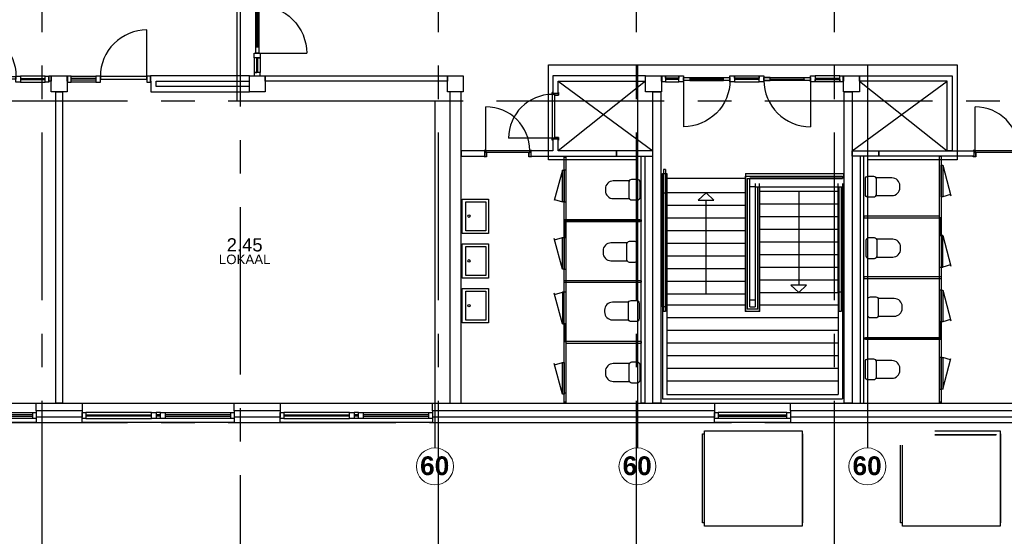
# Model space of a CAD drawing. Header units: millimetres. Extents: x -5940 to 121280, y -35718 to 26615.
# Tile 13 of 23: x 52072 to 70712, y -2155 to 7636. Entities that reach past the tile are written whole.
import ezdxf

# ---------------------------------------------------------------- set-up
doc = ezdxf.new("R2010")
doc.units = ezdxf.units.MM
doc.header["$LTSCALE"] = 100
doc.linetypes.add('CENTER', pattern=[50.8, 31.75, -6.35, 6.35, -6.35])
for name, color, linetype in [('AL21----_BUITENWAND', 3, 'Continuous'), ('AL22----_BINNENWAND', 2, 'Continuous'), ('AL22----_BRANDSCHEIDING', 1, 'Continuous'), ('AL24----_TRAPPEN', 1, 'Continuous'), ('AL28----_CONSTRUCTIES', 4, 'Continuous'), ('AL31----_BUITENKOZIJN', 1, 'Continuous'), ('AL32----_BINNENKOZIJN', 1, 'Continuous'), ('AL33----_VLOEROPENINGEN', 2, 'Continuous'), ('AL37----_DAKOPENINGEN', 8, 'Continuous'), ('AL74----_SANITAIR', 1, 'Continuous'), ('BL$7----_STRAMIEN', 8, 'Continuous'), ('BL$8----_RUIMTEBENAMING', 2, 'Continuous'), ('BL$8----_RUIMTENUMMER', 2, 'Continuous')]:
    doc.layers.add(name, color=color, linetype=linetype)
doc.styles.add('Arial_B', font='arialbd.ttf', dxfattribs={"height": 355.164671})
doc.styles.get("Standard").update_dxf_attribs({"font": 'arial.ttf'})

# ---------------------------------------------------------------- blocks, each defined once
blk = doc.blocks.new('Kozijn 1')
at = {"layer": 'AL31----_BUITENKOZIJN'}
for points in [[(0, 2880), (114, 2880), (114, 2813), (0, 2813)], [(0, 1570), (114, 1570), (114, 1482), (0, 1482)], [(0, 1399), (114, 1399), (114, 1311), (0, 1311)], [(0, 67), (114, 67), (114, 0), (0, 0)]]:
    blk.add_lwpolyline(points, close=True, dxfattribs=at)
for points in [[(0, 1570), (0, 2813)], [(45, 2813), (45, 1570)], [(69, 1570), (69, 2813)], [(114, 2813), (114, 1570)], [(0, 1482), (0, 1399)], [(0, 1311), (0, 67)], [(45, 1482), (45, 1399)], [(45, 67), (45, 1311)], [(69, 1482), (69, 1399)], [(69, 1311), (69, 67)], [(114, 1482), (114, 1399)], [(114, 67), (114, 1311)]]:
    blk.add_lwpolyline(points, dxfattribs=at)
blk = doc.blocks.new('Buitenkozijn 3')
at = {"layer": 'AL31----_BUITENKOZIJN'}
for points in [[(259432, -2538), (259499, -2538), (259499, -2652), (259432, -2652)], [(260802, -2538), (260869, -2538), (260869, -2652), (260802, -2652)]]:
    blk.add_lwpolyline(points, close=True, dxfattribs=at)
for points in [[(260802, -2538), (259499, -2538)], [(259499, -2583), (260802, -2583)], [(259499, -2607), (260802, -2607)], [(260802, -2652), (259499, -2652)]]:
    blk.add_lwpolyline(points, dxfattribs=at)
blk = doc.blocks.new('Binnenkozijn 2')
at = {"layer": 'AL32----_BINNENKOZIJN'}
for points in [[(67, 114), (67, 991)], [(1502, 114), (1035, 114)], [(1035, 69), (1502, 69)], [(1502, 45), (1035, 45)], [(1035, 0), (1502, 0)]]:
    blk.add_lwpolyline(points, dxfattribs=at)
blk.add_lwpolyline([(67, 991, -0.414214), (947, 111)], format="xyb", dxfattribs=at)
for points in [[(0, 114), (67, 114), (67, 0), (0, 0)], [(67, 111), (947, 111), (947, 57), (67, 57)], [(947, 114), (1035, 114), (1035, 0), (947, 0)], [(1502, 114), (1569, 114), (1569, 0), (1502, 0)]]:
    blk.add_lwpolyline(points, close=True, dxfattribs=at)
blk = doc.blocks.new('Binnenkozijn 5')
at = {"layer": 'AL32----_BINNENKOZIJN'}
for points in [[(-57, 2673), (57, 2673), (57, 2606), (-57, 2606)], [(-57, 2606), (-12, 2606), (-12, 2351), (-57, 2351)], [(12, 2606), (57, 2606), (57, 2351), (12, 2351)], [(57, 2351), (-57, 2351), (-57, 2263), (57, 2263)], [(-27, 2263), (27, 2263), (27, 429), (-27, 429)], [(-27, 2143), (27, 2143), (27, 2263), (-27, 2263)], [(12, 1457), (-12, 1457), (-12, 2143), (12, 2143)], [(-27, 1217), (27, 1217), (27, 1457), (-27, 1457)], [(-12, 549), (12, 549), (12, 1217), (-12, 1217)], [(-57, 429), (57, 429), (57, 341), (-57, 341)], [(-27, 549), (27, 549), (27, 429), (-27, 429)], [(-57, 67), (-12, 67), (-12, 341), (-57, 341)], [(12, 341), (57, 341), (57, 67), (12, 67)], [(57, 67), (-57, 67), (-57, 0), (57, 0)]]:
    blk.add_lwpolyline(points, close=True, dxfattribs=at)
for points in [[(-953, 2263), (-27, 2263)], [(-27, 1337), (27, 1336)], [(27, 429), (935, 429)]]:
    blk.add_lwpolyline(points, dxfattribs=at)
for points in [[(-27, 1337, -0.414214), (-953, 2263)], [(27, 1336, -0.4146), (935, 429)]]:
    blk.add_lwpolyline(points, format="xyb", dxfattribs=at)
blk = doc.blocks.new('Binnenkozijn 1a')
at = {"color": 0, "linetype": 'ByBlock', "lineweight": -2}
for p, q in [((303879, 1650), (303879, 2477)), ((303844, 1642), (303844, 1650)), ((303846, 1642), (303844, 1642)), ((303844, 1542), (303846, 1542)), ((303844, 1534), (303844, 1542)), ((303846, 1652), (303877, 1652)), ((303846, 1648), (303846, 1642)), ((303846, 1542), (303846, 1536)), ((303892, 1532), (303846, 1532)), ((303875, 1650), (303848, 1650)), ((303848, 1534), (303890, 1534)), ((303877, 1609), (303877, 1648)), ((303879, 1650), (303879, 1609)), ((303879, 1647), (304709, 1647)), ((304709, 1609), (303879, 1609)), ((303881, 1607), (303892, 1607)), ((303890, 1605), (303881, 1605)), ((303892, 1536), (303892, 1603)), ((303894, 1605), (303894, 1534)), ((304694, 1534), (304694, 1605)), ((304696, 1607), (304707, 1607)), ((304696, 1603), (304696, 1536)), ((304742, 1532), (304696, 1532)), ((304707, 1605), (304698, 1605)), ((304698, 1534), (304740, 1534)), ((304709, 1609), (304709, 1650)), ((304711, 1652), (304742, 1652)), ((304711, 1648), (304711, 1609)), ((304740, 1650), (304713, 1650)), ((304742, 1642), (304742, 1648)), ((304744, 1642), (304742, 1642)), ((304742, 1536), (304742, 1542)), ((304742, 1542), (304744, 1542)), ((304744, 1650), (304744, 1642)), ((304744, 1542), (304744, 1534))]:
    blk.add_line(p, q, dxfattribs=at)
at = {"color": 0, "linetype": 'ByBlock', "lineweight": -2, "flags": 128}
for points in [[(303844, 1650), (303844, 1651), (303844, 1651), (303845, 1652), (303845, 1652), (303845, 1652), (303846, 1652), (303846, 1652)], [(303846, 1532), (303846, 1532), (303845, 1533), (303845, 1533), (303845, 1533), (303844, 1534), (303844, 1534), (303844, 1534)], [(303848, 1650), (303848, 1650), (303847, 1650), (303847, 1650), (303847, 1650), (303846, 1649), (303846, 1649), (303846, 1648)], [(303846, 1536), (303846, 1536), (303846, 1536), (303847, 1535), (303847, 1535), (303847, 1535), (303848, 1534), (303848, 1534)], [(303875, 1650), (303876, 1650), (303876, 1650), (303876, 1650), (303877, 1650), (303877, 1649), (303877, 1649), (303877, 1648)], [(303877, 1652), (303878, 1652), (303878, 1652), (303878, 1652), (303879, 1652), (303879, 1651), (303879, 1651), (303879, 1650)], [(303881, 1605), (303880, 1606), (303879, 1606), (303879, 1606), (303878, 1607), (303878, 1608), (303877, 1609), (303877, 1609)], [(303879, 1609), (303879, 1609), (303879, 1609), (303880, 1608), (303880, 1608), (303880, 1608), (303881, 1607), (303881, 1607)], [(303892, 1603), (303892, 1604), (303892, 1604), (303892, 1605), (303891, 1605), (303891, 1605), (303891, 1605), (303890, 1605)], [(303890, 1534), (303891, 1534), (303891, 1535), (303891, 1535), (303892, 1535), (303892, 1536), (303892, 1536), (303892, 1536)], [(303892, 1607), (303893, 1607), (303893, 1607), (303893, 1607), (303894, 1607), (303894, 1606), (303894, 1606), (303894, 1605)], [(303894, 1534), (303894, 1534), (303894, 1534), (303894, 1533), (303893, 1533), (303893, 1533), (303893, 1532), (303892, 1532)], [(304694, 1605), (304694, 1606), (304694, 1606), (304695, 1607), (304695, 1607), (304695, 1607), (304696, 1607), (304696, 1607)], [(304696, 1532), (304696, 1532), (304695, 1533), (304695, 1533), (304695, 1533), (304694, 1534), (304694, 1534), (304694, 1534)], [(304698, 1605), (304698, 1605), (304697, 1605), (304697, 1605), (304697, 1605), (304696, 1604), (304696, 1604), (304696, 1603)], [(304696, 1536), (304696, 1536), (304696, 1536), (304697, 1535), (304697, 1535), (304697, 1535), (304698, 1534), (304698, 1534)], [(304707, 1607), (304708, 1607), (304708, 1608), (304708, 1608), (304709, 1608), (304709, 1609), (304709, 1609), (304709, 1609)], [(304711, 1609), (304711, 1609), (304711, 1608), (304710, 1607), (304710, 1606), (304709, 1606), (304708, 1606), (304707, 1605)], [(304709, 1650), (304709, 1651), (304709, 1651), (304710, 1652), (304710, 1652), (304710, 1652), (304711, 1652), (304711, 1652)], [(304711, 1648), (304711, 1649), (304711, 1649), (304712, 1650), (304712, 1650), (304712, 1650), (304713, 1650), (304713, 1650)], [(304742, 1648), (304742, 1649), (304742, 1649), (304742, 1650), (304741, 1650), (304741, 1650), (304741, 1650), (304740, 1650)], [(304740, 1534), (304741, 1534), (304741, 1535), (304741, 1535), (304742, 1535), (304742, 1536), (304742, 1536), (304742, 1536)], [(304742, 1652), (304743, 1652), (304743, 1652), (304743, 1652), (304744, 1652), (304744, 1651), (304744, 1651), (304744, 1650)], [(304744, 1534), (304744, 1534), (304744, 1534), (304744, 1533), (304743, 1533), (304743, 1533), (304743, 1532), (304742, 1532)]]:
    blk.add_lwpolyline(points, dxfattribs=at)
at = {"color": 0, "linetype": 'ByBlock', "lineweight": -2}
blk.add_arc((303879, 1647), 830, 0, 90, dxfattribs=at)
blk = doc.blocks.new('Binnenkozijn 4')
at = {"layer": 'AL32----_BINNENKOZIJN'}
for points in [[(0, 114), (67, 114), (67, 0), (0, 0)], [(322, 69), (67, 69), (67, 114), (322, 114)], [(67, 0), (322, 0), (322, 45), (67, 45)], [(322, 114), (410, 114), (410, 0), (322, 0)], [(410, 84), (530, 84), (530, 30), (410, 30)], [(530, 84), (1170, 84), (1170, 69), (530, 69)], [(1170, 45), (530, 45), (530, 30), (1170, 30)], [(1170, 84), (1290, 84), (1290, 30), (1170, 30)], [(1290, 114), (1378, 114), (1378, 0), (1290, 0)], [(1378, 114), (1845, 114), (1845, 69), (1378, 69)], [(1845, 45), (1378, 45), (1378, 0), (1845, 0)], [(1845, 114), (1933, 114), (1933, 0), (1845, 0)], [(1933, 84), (2813, 84), (2813, 30), (1933, 30)], [(2053, 84), (1933, 84), (1933, 30), (2053, 30)], [(2693, 69), (2053, 69), (2053, 84), (2693, 84)], [(2053, 45), (2693, 45), (2693, 30), (2053, 30)], [(2693, 84), (2813, 84), (2813, 30), (2693, 30)], [(2813, 114), (2901, 114), (2901, 0), (2813, 0)], [(2901, 69), (3368, 69), (3368, 114), (2901, 114)], [(3368, 0), (2901, 0), (2901, 45), (3368, 45)], [(3368, 114), (3435, 114), (3435, 0), (3368, 0)]]:
    blk.add_lwpolyline(points, close=True, dxfattribs=at)
for points in [[(410, 30), (410, -850)], [(2813, 30), (2813, -850)]]:
    blk.add_lwpolyline(points, dxfattribs=at)
for points in [[(1290, 30, -0.414214), (410, -850)], [(1933, 30, 0.414214), (2813, -850)]]:
    blk.add_lwpolyline(points, format="xyb", dxfattribs=at)
blk = doc.blocks.new('H741WT65')
at = {"color": 0, "linetype": 'ByBlock', "lineweight": -2}
for points in [[(-325, 0), (325, 0), (325, -500), (-325, -500)], [(-275, -72), (275, -72), (275, -450), (-275, -450)]]:
    blk.add_lwpolyline(points, close=True, dxfattribs=at)
blk.add_circle((2, -130), 24.3, dxfattribs=at)
blk = doc.blocks.new('H741WCD')
at = {"color": 0, "linetype": 'ByBlock', "lineweight": -2}
blk.add_lwpolyline([(-200, -50, -0.414214), (-150, 0), (150, 0, -0.414214), (200, -50), (200, -150, -0.414214), (150, -200), (-150, -200, -0.414214), (-200, -150)], format="xyb", close=True, dxfattribs=at)
blk.add_lwpolyline([(-168, -197), (-168, -502, 0.414214), (-18, -652), (18, -652, 0.414214), (168, -502), (168, -197)], format="xyb", dxfattribs=at)

msp = doc.modelspace()

# ---------------------------------------------------------------- linework, layer by layer
at = {"layer": 'AL21----_BUITENWAND'}
for points in [[(49505, 370), (52385, 370)], [(52385, 220), (52385, 100)], [(53255, 370), (56135, 370)], [(53255, 220), (53255, 100)], [(56135, 220), (56135, 100)], [(57005, 370), (59885, 370)], [(57005, 220), (57005, 100)], [(59885, 220), (59885, 100)], [(65224.99441, 370), (66661.99441, 370)], [(65224.99441, 220), (65224.99441, 100)], [(66661.99441, 220), (66661.99441, 100)], [(52385, 0), (49505, 0)], [(56135, 0), (53255, 0)], [(59885, 0), (57005, 0)], [(66661.99441, 0), (65224.99441, 0)]]:
    msp.add_lwpolyline(points, dxfattribs=at)
for points in [[(52385, 370), (53255, 370), (53255, 220), (52385, 220)], [(56135, 370), (57005, 370), (57005, 220), (56135, 220)], [(59885, 370), (65224.99441, 370), (65224.99441, 220), (59885, 220)], [(66661.99441, 370), (72005, 370), (72005, 220), (66661.99441, 220)], [(53255, 100), (52385, 100), (52385, 0), (53255, 0)], [(57005, 100), (56135, 100), (56135, 0), (57005, 0)], [(65224.99441, 100), (59885, 100), (59885, 0), (65224.99441, 0)], [(72005, 100), (66661.99441, 100), (66661.99441, 0), (72005, 0)]]:
    msp.add_lwpolyline(points, close=True, dxfattribs=at)
at = {"layer": 'AL22----_BINNENWAND'}
for points in [[(52622, 6570), (52670, 6570), (52670, 6470), (52622, 6470)], [(52970, 6570), (52978, 6570), (52978, 6470), (52970, 6470)], [(54547, 6570), (54547, 6470), (54553, 6470), (54553, 6270), (56420, 6270), (56420, 6370), (54653, 6370), (54653, 6470), (56420, 6470), (56420, 6570)], [(56720, 6570), (60170, 6570), (60170, 6470), (56720, 6470)], [(62162.71401, 6570), (62162.71401, 6240), (62262.71401, 6240), (62262.71401, 6470), (63920, 6470), (63920, 6570)], [(64220, 6570), (64228, 6570), (64228, 6470), (64220, 6470)], [(67663, 6569.90031), (67670, 6569.90031), (67670, 6470), (67663, 6470)], [(67970, 6570), (69727.26292, 6570), (69727.26292, 5150), (69627.26292, 5150), (69627.26292, 6469.98305), (67970, 6470)], [(52757.5, 6270), (52882.5, 6270), (52882.5, 370), (52757.5, 370)], [(60426.97693, 6270), (60212.97693, 6270), (60212.97693, 370), (60426.97693, 370)], [(64060, 6270), (64210, 6270), (64210, 370), (64060, 370)], [(67680, 6270), (67830, 6270), (67830, 370), (67680, 370)], [(61746.60148, 5150), (61746.60148, 5050), (63370.8623, 5050), (63370.8623, 5150), (62262.71401, 5150), (62262.71401, 5370), (62162.71401, 5370), (62162.71401, 5150)], [(60876.60148, 5150), (60426.97693, 5150), (60426.97693, 5050), (60876.60148, 5050)], [(64060, 5150), (63370.8623, 5150), (63370.8623, 5050), (64060, 5050)], [(63837, 5050), (63907, 5050), (63907, 370), (63837, 370)], [(67830, 5150), (68334, 5150), (68334, 5051.01051), (67830, 5051.01051)], [(67982.9761, 370), (68052.9761, 370), (68052.9761, 5051.01051), (67982.9761, 5051.01051)], [(68334, 5150), (70137.99441, 5150), (70137.99441, 5050), (68334, 5050)]]:
    msp.add_lwpolyline(points, close=True, dxfattribs=at)
at = {"layer": 'AL22----_BRANDSCHEIDING', "lineweight": 25}
for p, q in [((56183.92504, 18443.1305), (56183.92504, 6098.42155)), ((62084.32344, 6777.84404), (69819.73313, 6777.84404)), ((62084.32344, 4977.84404), (62084.32344, 6777.84404)), ((63767.06693, 6777.84404), (63767.06693, -479.58758)), ((68120.39349, 6777.84404), (68120.39349, -479.58758)), ((69819.73313, 6777.84404), (69819.73313, 4977.84404)), ((56183.92504, 6098.42155), (59933.92504, 6098.42155)), ((59933.92504, 6098.42155), (59933.92504, -479.58758)), ((63767.06693, 4977.84404), (62084.32344, 4977.84404)), ((69819.73313, 4977.84404), (68120.39349, 4977.84404))]:
    msp.add_line(p, q, dxfattribs=at)
at = {"layer": 'AL22----_BRANDSCHEIDING', "lineweight": 9}
for centre in [(59933.92504, -829.58758), (63767.06693, -829.58758), (68120.39349, -829.58758)]:
    msp.add_circle(centre, 350, dxfattribs=at)
at = {"layer": 'AL24----_TRAPPEN'}
for p, q in [((64240.00303, 4348.84685), (64240.00114, 4717.89717)), ((64240.00114, 4717.89717), (64325.00114, 4717.89717)), ((64258.5604, 4795.11796), (64258.5604, 2104.98216)), ((64300.7604, 4795.11796), (64258.5604, 4795.11796)), ((64300.7604, 4795.11796), (64300.7604, 2104.98216)), ((64325.00114, 4717.89717), (64325.00303, 4348.84685)), ((65804.00077, 4668.89658), (67650, 4668.90054)), ((65804.00077, 4668.89658), (65804.00141, 2104.98216)), ((65810.00075, 4717.89717), (65810.00141, 2110.73428)), ((67650, 4668.90054), (67650, 4626.90054)), ((64325.00116, 4630.99842), (65810.00078, 4631.00161)), ((65846.00078, 4626.89667), (67650, 4626.90054)), ((65846.00078, 4626.89667), (65846.0014, 2147.18216)), ((65895.00139, 2195.73428), (65895.00078, 4630.66312)), ((65994.97434, 4531.90364), (65994.9751, 2195.73428)), ((66079.97513, 2110.73428), (66079.97434, 4531.90364)), ((67564.97371, 2472.22137), (67564.97294, 4531.90364)), ((64240.00176, 2195.73373), (64240.00303, 4348.84685)), ((64325.00303, 4348.84685), (64240.00303, 4348.84685)), ((64325.00303, 4348.84685), (64325.00176, 2195.73373)), ((65810.00085, 4354.77667), (64325.00243, 4354.77987)), ((65994.97506, 4468.5854), (65895.00136, 4468.5854)), ((66043.97512, 2147.18216), (66043.97413, 4468.58513)), ((66079.97484, 4385.99453), (67564.97299, 4385.99772)), ((66085.97514, 2104.98216), (66085.97421, 4468.5849)), ((67584.21614, 2104.98216), (67584.22919, 4468.57663)), ((67626.41614, 4468.57639), (67626.41614, 2104.98216)), ((65810.00091, 4114.77667), (64325.00192, 4114.77987)), ((66079.97514, 4145.99079), (67564.97308, 4145.9876)), ((65810.00097, 3874.77667), (64325.00192, 3874.77987)), ((66079.97536, 3905.99079), (67564.97317, 3905.9876)), ((65810.00103, 3634.77667), (64325.00141, 3634.77987)), ((66079.97536, 3665.99079), (67564.97326, 3665.98871)), ((65810.00109, 3394.77667), (64325.00147, 3394.77987)), ((66079.9747, 3425.98918), (67564.97335, 3425.98763)), ((66079.97478, 3185.9908), (67564.97344, 3185.9876)), ((65810.00115, 3154.77667), (64325.00152, 3154.77987)), ((65810.00121, 2914.77667), (64325.00158, 2914.77987)), ((66079.97536, 2945.99079), (67564.97353, 2945.9876)), ((65810.00127, 2674.77667), (64325.00164, 2674.77987)), ((66079.97536, 2705.99079), (67564.97363, 2705.9876)), ((65810.00133, 2434.77667), (64325.0017, 2434.77987)), ((66079.97536, 2465.99536), (67564.96167, 2465.99217)), ((67564.96168, 2472.22137), (67564.96061, 534.70691)), ((67649.96168, 2472.22137), (67649.96061, 449.95908)), ((65994.97506, 2320.96959), (65895.00136, 2320.96959)), ((64240.00176, 2195.73373), (64240.00176, 450)), ((64325.00176, 2195.73373), (64240.00176, 2195.73373)), ((64300.7604, 2104.98216), (64258.5604, 2104.98216)), ((64324.9912, 2230.97351), (65809.99075, 2230.97024)), ((64325.00176, 2203.15936), (64325.00176, 2203.15892)), ((64325.00176, 2195.73373), (64325.00176, 535)), ((64325.0019, 2230.97351), (65810.00144, 2230.97024)), ((66085.97514, 2104.98216), (65804.00141, 2104.98216)), ((65810.00141, 2110.73428), (66079.97513, 2110.73428)), ((66043.97512, 2147.18216), (65846.0014, 2147.18216)), ((65895.00139, 2195.73426), (65994.9751, 2195.73428)), ((67626.41614, 2104.98216), (67584.21614, 2104.98216)), ((64325.00426, 1990.97435), (67564.95192, 1990.98132)), ((64325.00376, 1750.97435), (67564.95142, 1750.98132)), ((64325.00326, 1510.97435), (67564.95092, 1510.98132)), ((64325.00276, 1270.97435), (67564.95042, 1270.98132)), ((64325.00226, 1030.97435), (67564.94992, 1030.98132)), ((64325.00176, 790.97435), (67564.94942, 790.98132)), ((64240.00176, 450), (67649.96061, 450)), ((64325.00176, 535), (67564.96061, 535))]:
    msp.add_line(p, q, dxfattribs=at)
for points in [[(65810.00075, 4717.89717), (67670.00023, 4717.89717), (67669.99977, 4632.89717), (65895.00076, 4632.89717)], [(67649.97198, 4531.90364), (67649.96061, 2472.22137), (67564.96061, 2472.22137)], [(65064.58893, 2435.99978), (65064.59031, 4214.77827), (65214.59031, 4214.77827), (65064.59031, 4354.77827), (64914.59031, 4214.77827), (65064.59031, 4214.77827)], [(65994.97506, 4468.5854), (67649.97163, 4468.57626)], [(66819.56226, 4385.99612), (66819.55949, 2605.99377), (66669.55949, 2605.99377), (66819.55949, 2465.99377), (66969.55949, 2605.99377), (66819.55949, 2605.99377)], [(66079.97509, 2230.96972), (67565.14364, 2230.96656)]]:
    msp.add_lwpolyline(points, dxfattribs=at)
at = {"layer": 'AL28----_CONSTRUCTIES'}
for points in [[(52670, 6570), (52970, 6570), (52970, 6270), (52670, 6270)], [(56420, 6570), (56720, 6570), (56720, 6270), (56420, 6270)], [(60170, 6570), (60470, 6570), (60470, 6270), (60170, 6270)], [(63920, 6570), (64220, 6570), (64220, 6270), (63920, 6270)], [(67670, 6570), (67970, 6570), (67970, 6270), (67670, 6270)]]:
    msp.add_lwpolyline(points, close=True, dxfattribs=at)
at = {"layer": 'AL32----_BINNENKOZIJN'}
for p, q in [((69545.9705, 4878), (69701.26193, 4298.4445)), ((62348, 4785.78158), (62192.70857, 4206.22608)), ((69694.83172, 4322.44238), (69545.9705, 4278)), ((62199.13878, 4230.22396), (62348, 4185.78158)), ((69545.9705, 3546.12375), (69701.26193, 2966.56825)), ((62348, 2910.11499), (62192.70857, 3489.67049)), ((62199.13878, 3465.67262), (62348, 3510.11499)), ((69694.83172, 2990.56613), (69545.9705, 2946.12375)), ((62348, 1873.87625), (62192.70857, 2453.43175)), ((62199.13878, 2429.43387), (62348, 2473.87625)), ((69545.9705, 2509.88501), (69701.26193, 1930.32951)), ((69694.83172, 1954.32738), (69545.9705, 1909.88501)), ((62348, 542), (62192.70857, 1121.5555)), ((62199.13878, 1097.55762), (62348, 1142)), ((69694.83172, 1189.77604), (69545.9705, 1234.21842)), ((69545.9705, 634.21842), (69701.26193, 1213.77392))]:
    msp.add_line(p, q, dxfattribs=at)
at = {"layer": 'AL33----_VLOEROPENINGEN'}
for points in [[(62262.71401, 6470), (64060, 5150)], [(63920, 6470), (62262.71401, 5150)], [(67830, 5150), (69627.28599, 6470)], [(67970, 6470), (69627.26292, 5150)]]:
    msp.add_lwpolyline(points, dxfattribs=at)
at = {"layer": 'AL37----_DAKOPENINGEN'}
for p, q in [((65034.35935, -1960), (65034.35935, -155)), ((65034.35935, -155), (66883.55724, -155)), ((66883.55724, -155), (66883.55724, -1960)), ((69395, -155), (70633.55724, -155)), ((70633.55724, -155), (70633.55724, -1960)), ((64999.80276, -1900), (64999.80276, -215)), ((64999.80276, -215), (65034.35935, -215)), ((66883.55724, -215), (66890.19724, -215)), ((66890.19724, -215), (66890.19724, -1900)), ((69395, -225), (70563.55724, -225)), ((70551.55724, -237), (69395, -237)), ((70633.55724, -215), (70640.19724, -215)), ((70640.19724, -215), (70640.19724, -1900)), ((68749.80276, -1900), (68749.80276, -429.14477)), ((68784.35935, -1960), (68784.35935, -429.14477)), ((65034.35935, -1900), (64999.80276, -1900)), ((66883.55724, -1960), (65034.35935, -1960)), ((66890.19724, -1900), (66883.55724, -1900)), ((68784.35935, -1900), (68749.80276, -1900)), ((70633.55724, -1960), (68784.35935, -1960)), ((70640.19724, -1900), (70633.55724, -1900))]:
    msp.add_line(p, q, dxfattribs=at)
at = {"layer": 'AL74----_SANITAIR'}
for points in [[(62377.99441, 5050), (62407.99441, 5050), (62407.99441, 370), (62377.99441, 370)], [(69515.9761, 370), (69485.9761, 370), (69485.9761, 5050), (69515.9761, 5050)], [(62378, 5030), (62408, 5030), (62408, 4785.78158), (62378, 4785.78158)], [(69545.9705, 4278), (69515.9705, 4278), (69515.9705, 4878), (69545.9705, 4878)], [(62348, 4785.78158), (62378, 4785.78158), (62378, 4185.78158), (62348, 4185.78158)], [(62378, 4185.78158), (62408, 4185.78158), (62408, 3840.88303), (62378, 3840.88303)], [(62378, 3810.88303), (63811, 3810.88303), (63811, 3840.88303), (62378, 3840.88303)], [(62378, 3509.97237), (62408, 3509.97237), (62408, 3810.88303), (62378, 3810.88303)], [(62407.99441, 3840.88302), (63837, 3840.88302), (63837, 3810.88302), (62407.99441, 3810.88302)], [(69485.9761, 3913.03899), (68052.9761, 3913.03899), (68052.9761, 3883.03899), (69485.9761, 3883.03899)], [(69515.9705, 3883.03899), (69485.9705, 3883.03899), (69485.9705, 3546.16739), (69515.9705, 3546.16739)], [(69545.9705, 3546.12375), (69515.9705, 3546.12375), (69515.9705, 2946.12375), (69545.9705, 2946.12375)], [(62348, 3510.11499), (62378, 3510.11499), (62378, 2910.11499), (62348, 2910.11499)], [(62378, 2907.33903), (62408, 2907.33903), (62408, 2688.92202), (62378, 2688.92202)], [(69515.9705, 2761.07798), (69485.9705, 2761.07798), (69485.9705, 2946.12375), (69515.9705, 2946.12375)], [(62378, 2658.92202), (62408, 2658.92202), (62408, 2473.87625), (62378, 2473.87625)], [(62407.99441, 2658.92202), (63840.99441, 2658.92202), (63840.99441, 2688.92202), (62407.99441, 2688.92202)], [(69485.9761, 2761.07798), (68052.9761, 2761.07798), (68052.9761, 2731.07798), (69485.9761, 2731.07798)], [(69515.9705, 2512.66097), (69485.9705, 2512.66097), (69485.9705, 2731.07798), (69515.9705, 2731.07798)], [(62348, 1873.87625), (62378, 1873.87625), (62378, 2473.87625), (62348, 2473.87625)], [(69545.9705, 1909.88501), (69515.9705, 1909.88501), (69515.9705, 2509.88501), (69545.9705, 2509.88501)], [(62378, 1536.96101), (62408, 1536.96101), (62408, 1873.83261), (62378, 1873.83261)], [(69515.9705, 1910.02763), (69485.9705, 1910.02763), (69485.9705, 1609.11697), (69515.9705, 1609.11697)], [(62407.99441, 1506.96101), (63840.99441, 1506.96101), (63840.99441, 1536.96101), (62407.99441, 1536.96101)], [(69485.9761, 1579.11698), (68056.9705, 1579.11698), (68056.9705, 1609.11698), (69485.9761, 1609.11698)], [(69515.9705, 1609.11697), (68082.9705, 1609.11697), (68082.9705, 1579.11697), (69515.9705, 1579.11697)], [(69515.9705, 1234.21842), (69485.9705, 1234.21842), (69485.9705, 1579.11697), (69515.9705, 1579.11697)], [(62348, 1142), (62378, 1142), (62378, 542), (62348, 542)], [(69545.9705, 634.21842), (69515.9705, 634.21842), (69515.9705, 1234.21842), (69545.9705, 1234.21842)], [(62378, 562), (62408, 562), (62408, 390), (62378, 390)], [(69515.9705, 390), (69485.9705, 390), (69485.9705, 634.21842), (69515.9705, 634.21842)]]:
    msp.add_lwpolyline(points, close=True, dxfattribs=at)
at = {"layer": 'BL$7----_STRAMIEN', "linetype": 'CENTER'}
for p, q in [((52500, -7840.1492), (52500, 25615.16457)), ((56250, -34649.83754), (56250, 25615.16457)), ((60000, -7840.1492), (60000, 25615.16457)), ((63750, -7840.1492), (63750, 25615.16457)), ((67500, -7840.1492), (67500, 25615.16457)), ((-4940.29523, 6100), (120279.62784, 6100)), ((-4940.29523, 0), (120279.62784, 0))]:
    msp.add_line(p, q, dxfattribs=at)

# ---------------------------------------------------------------- block references
at = {"layer": 'AL31----_BUITENKOZIJN', "rotation": 270}
for p in [(49505.00015, 193.99985), (53255.00015, 193.99985), (57005.00015, 193.99985)]:
    msp.add_blockref('Kozijn 1', p, dxfattribs=at)
at = {"layer": 'AL31----_BUITENKOZIJN'}
msp.add_blockref('Buitenkozijn 3', (-194206.61613, 2731.86616), dxfattribs=at)
at = {"layer": 'AL32----_BINNENKOZIJN'}
for name, p in [('Binnenkozijn 5', (56570, 6570)), ('Binnenkozijn 2', (51053, 6449.90031)), ('Binnenkozijn 4', (64228, 6455.90031)), ('Binnenkozijn 1a', (-242982.50914, 3507.5945)), ('Binnenkozijn 1a', (-233721.11622, 3507.5945))]:
    msp.add_blockref(name, p, dxfattribs=at)
at = {"layer": 'AL32----_BINNENKOZIJN', "xscale": -1}
msp.add_blockref('Binnenkozijn 2', (54547, 6449.90031), dxfattribs=at)
at = {"layer": 'AL32----_BINNENKOZIJN', "rotation": 90}
msp.add_blockref('Binnenkozijn 1a', (63805.11951, -298489.11062), dxfattribs=at)
at = {"layer": 'AL74----_SANITAIR'}
for name, p, rotation in [('H741WCD', (68082.9705, 4469.81962), 89.99999999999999), ('H741WCD', (63811, 4412.39122), 270), ('H741WT65', (60447, 3911.67394), 90), ('H741WT65', (60447, 3061.67394), 90), ('H741WCD', (63767.06693, 3236.78461), 270), ('H741WCD', (68097.61516, 3305.89466), 89.99999999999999), ('H741WT65', (60447, 2213.67394), 90), ('H741WCD', (63796.35534, 2114.10534), 270), ('H741WCD', (68126.90358, 2183.21539), 89.99999999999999), ('H741WCD', (63811, 950.18038), 270), ('H741WCD', (68082.9705, 1007.60878), 89.99999999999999)]:
    msp.add_blockref(name, p, dxfattribs=dict(at, rotation=rotation))

# ---------------------------------------------------------------- texts
at = {"layer": 'AL22----_BRANDSCHEIDING', "char_height": 355.164671, "width": 638.3685842, "attachment_point": 3, "line_spacing_factor": 0.938532, "style": 'Arial_B'}
for insert in [(60203.86529, -639.72454), (64037.00717, -639.72454), (68390.33374, -639.72454)]:
    msp.add_mtext('60', dxfattribs=dict(at, insert=insert))
at = {"layer": 'BL$8----_RUIMTEBENAMING', "color": 1, "insert": (56330.60872, 3092.1072), "char_height": 180, "attachment_point": 5}
msp.add_mtext_dynamic_manual_height_columns('LOKAAL', width=0.6141492, gutter_width=1, heights=[0.0399], dxfattribs=at)
at = {"layer": 'BL$8----_RUIMTENUMMER', "color": 2, "insert": (56330.60872, 3367.1072), "char_height": 250, "attachment_point": 5}
msp.add_mtext_dynamic_manual_height_columns('2.45', width=0.6141492, gutter_width=1, heights=[0.0399], dxfattribs=at)

doc.saveas('drawing.dxf')
